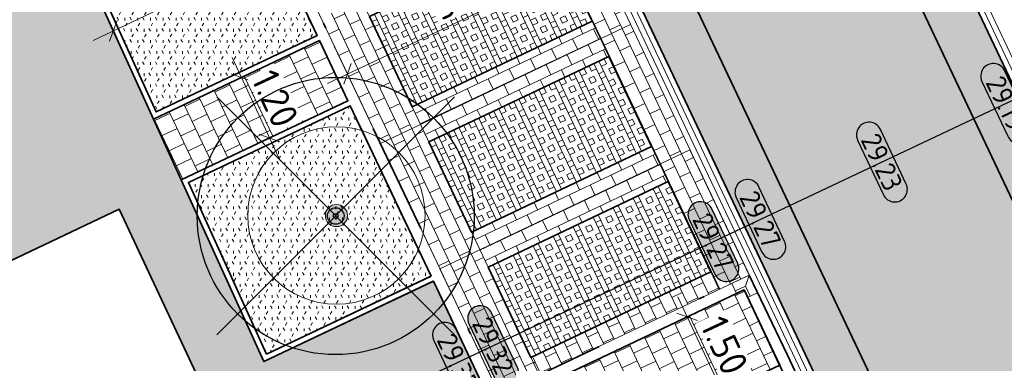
# Model space of a CAD drawing. Header units: metres. Extents: x 199937 to 201628, y 374508 to 375260.
# Tile 169 of 183: x 201378.94 to 201396.71, y 375077.37 to 375083.57. Entities that reach past the tile are written whole.
import ezdxf
from ezdxf.enums import TextEntityAlignment as Align

# ---------------------------------------------------------------- set-up
doc = ezdxf.new("R2010")
doc.units = ezdxf.units.M
for name, pattern in [('VH-GELEIDEBAND', [6, 2, -2, 0, -2]), ('VH-OPSLUITBAND_100X200', [16, 8, -2, 4, -2]), ('VH-TROTTOIRBAND_130-150', [15, 5, -2, 2, -2, 2, -2])]:
    doc.linetypes.add(name, pattern=pattern)
for name, color, linetype, lineweight in [('N-WE-GR-BEPLANTING_CULTUUR-A', 92, 'Continuous', 0), ('N-WE-GR-GROENSTROOK-G', 90, 'Continuous', 35), ('N-WE-OG-HOOGTELIJN-G', 7, 'Continuous', 25), ('N-WE-VH-GOOT-G', 170, 'Continuous', 35), ('N-WE-VH-KANTOPSLUITING_GELEIDEBAND_50 200-G', 20, 'VH-GELEIDEBAND', 35), ('N-WE-VH-KANTOPSLUITING_GELEIDEBAND_50 200_250_HOEKSTUK-S', 20, 'Continuous', 25), ('N-WE-VH-KANTOPSLUITING_OPSLUITBAND_100X200-G', 150, 'VH-OPSLUITBAND_100X200', 35), ('N-WE-VH-KANTOPSLUITING_TROTTOIRBAND_130 150-G', 210, 'VH-TROTTOIRBAND_130-150', 35), ('N-WE-VH-KANTVERHARDING_STREKLAAG-G', 60, 'Continuous', 18), ('N-WE-VH-VERHARDING_BETONSTRAATSTEEN-G', 252, 'Continuous', 35), ('N-WE-VH-VERHARDING_GRASBETONSTEEN-A', 72, 'Continuous', 18), ('N-WE-VH-VERHARDING_GRASBETONSTEEN-G', 70, 'Continuous', 35), ('N-WE-VH-VERHARDING_TEGEL-A', 252, 'Continuous', 18), ('N-WE-VH-VERHARDING_TEGEL-G', 252, 'Continuous', 35), ('N-WE-VW-MARKERING_PARKEERVAK-O', 7, 'Continuous', 18), ('X-XX-AL-HOOGTELABEL-S', 7, 'Continuous', 25), ('X-XX-AL-M', 7, 'Continuous', 18)]:
    doc.layers.add(name, color=color, linetype=linetype, lineweight=lineweight)
for name, color, linetype, lineweight, true_color in [('N-WE-GR-BOOM-S', 3, 'Continuous', 25, 0x00ff00), ('N-WE-VH-VERHARDING_BETONSTRAATSTEEN_HEIDE-A', 7, 'Continuous', 0, 0x986657), ('N-WE-VH-VERHARDING_BETONSTRAATSTEEN_ROOD-A', 7, 'Continuous', 0, 0xa92c0a), ('V-WE-GR-BOOM-S', 80, 'Continuous', 25, 0x3fff00)]:
    doc.layers.add(name, color=color, linetype=linetype, lineweight=lineweight, true_color=true_color)
doc.layers.add('X-XX-AL-HULPLIJN-G', color=7, linetype='Continuous', lineweight=18, plot=False)
doc.styles.add('NLCS-ISO-ANNOTATIEF-T18', font='NLCS-ISO.ttf', dxfattribs={"height": 1.8})
doc.styles.add('NLCS-ISO-ANNOTATIEF-T25', font='NLCS-ISO.ttf', dxfattribs={"height": 2.5})
doc.dimstyles.new('NLCS-ANNOTATIEF-T25-SCHRAP_L2_H1', dxfattribs={"dimtxt": 2.5, "dimasz": 1.4, "dimexe": 2, "dimexo": 2, "dimgap": 0.7, "dimtad": 1, "dimzin": 0, "dimdsep": 46, "dimtxsty": 'NLCS-ISO-ANNOTATIEF-T25', "dimblk": 'OBLIQUE', "dimcen": 0, "dimdle": 2, "dimclrd": 256, "dimclre": 256, "dimclrt": 256, "dimadec": 1, "dimazin": 0, "dimtfac": 1, "dimtdec": 3, "dimtofl": 0, "dimtmove": 0, "dimatfit": 3, "dimldrblk": 'OBLIQUE', "dimfxl": 2, "dimfxlon": 1, "dimtfillclr": 256, "dimtolj": 1, "dimtzin": 0, "dimlwd": -1, "dimlwe": -1, "dimarcsym": 0})
pattern_1 = [(115.26, (0, 0), (-0.27953252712, 0.10030735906), [0.63, -0.21]), (25.26, (-0.37984, -0.17923), (-0.27953252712, 0.10030735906), [0.63, -0.21])]
pattern_2 = [(205.3682, (201384.08018, 375094.02054), (-0.0997793, -0.2797215), [0.21, -0.21]), (295.3682, (201384.08018, 375094.02054), (0.1897504, 0.089971), [])]
pattern_3 = [(295.3682, (201384.0802, 375094.02054), (0.361429, 0.1713735), []), (295.3682, (201383.98982, 375093.9777), (0.361429, 0.1713735), []), (205.3682, (201384.0802, 375094.02054), (0.1713735, -0.361429), [-0.1, 0.1]), (205.3682, (201384.12302, 375093.9302), (0.1713735, -0.361429), [-0.1, 0.1]), (205.3682, (201384.16587, 375093.83983), (0.1713735, -0.361429), [0.1, -0.1]), (205.3682, (201384.2087, 375093.74947), (0.1713735, -0.361429), [0.1, -0.1]), (295.3682, (201383.89947, 375093.93485), (0.361429, 0.1713735), [0.1, -0.1]), (295.3682, (201383.8091, 375093.892), (0.361429, 0.1713735), [0.1, -0.1])]
pattern_4 = [(295.36819958, (0, 0), (0.27972145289, -0.09977930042), [0.21, -0.21]), (25.36819958, (0, 0), (-0.08997107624, 0.18975037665), [])]
pattern_5 = [(60, (0, 0), (-0.11547008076, 0.199999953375), [0.0577352, -0.1732052]), (120, (0, 0), (-0.23094008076, -4.6625e-08), [0.0577352, -0.1732052]), (270, (0, 0), (0.11547, -0.2), [0.05, -0.35])]
pattern_6 = [(205.44, (0, 0), (-0.206475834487, -0.26432504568), [0.3, -0.3]), (295.44, (0, 0), (0.27091068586, 0.12886970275), [])]

# ---------------------------------------------------------------- blocks, each defined once
blk = doc.blocks.new('SGR-BOOM_01-SO')
at = {"linetype": 'ByBlock', "lineweight": 18}
h = blk.add_hatch(color=0, dxfattribs=at)
h.dxf.hatch_style = 1
edge = h.paths.add_edge_path()
edge.add_arc((0, 0), 0.25, 0, 360)
at = {"color": 0, "linetype": 'ByBlock', "lineweight": 18}
for radius in [2, 0.25]:
    blk.add_circle((0, 0), radius, dxfattribs=at)
blk = doc.blocks.new('_Oblique')
at = {"color": 0, "linetype": 'ByBlock', "lineweight": -2}
blk.add_line((-0.5, -0.5), (0.5, 0.5), dxfattribs=at)
blk = doc.blocks.new('*D135')
at = {"layer": 'X-XX-AL-M', "transparency": 16777216}
for p, q in [((201382.771, 375082.886), (201383.614, 375081.073)), ((201382.94, 375082.524), (201383.302, 375082.692)), ((201383.445, 375081.435), (201383.808, 375081.604))]:
    blk.add_line(p, q, dxfattribs=at)
at = {"layer": 'X-XX-AL-M', "transparency": 16777216, "xscale": 0.28, "yscale": 0.28, "zscale": 0.28}
for p, rotation in [((201382.94, 375082.524), 114.9357581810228), ((201383.445, 375081.435), 294.9357581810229)]:
    blk.add_blockref('_Oblique', p, dxfattribs=dict(at, rotation=rotation))
at = {"layer": 'X-XX-AL-M', "transparency": 16777216, "insert": (201383.546, 375082.144), "char_height": 0.5, "attachment_point": 5, "rotation": 294.9358, "style": 'NLCS-ISO-ANNOTATIEF-T25', "bg_fill": 3, "box_fill_scale": 1.1, "bg_fill_color": 256, "bg_fill_true_color": 13158600, "bg_fill_transparency": 0}
blk.add_mtext('\\A1;1.20', dxfattribs=at)
at = {"layer": 'Defpoints', "color": 0, "transparency": 16777216}
for p in [(201382.94, 375082.524), (201383.445, 375081.435), (201383.445, 375081.435)]:
    blk.add_point(p, dxfattribs=at)
blk = doc.blocks.new('*D136')
at = {"layer": 'Defpoints', "color": 0, "transparency": 16777216}
for p in [(201383.776, 375084.859), (201383.776, 375084.859), (201380.626, 375083.366)]:
    blk.add_point(p, dxfattribs=at)
at = {"layer": 'X-XX-AL-M', "transparency": 16777216}
for p, q in [((201383.776, 375084.859), (201383.604, 375085.221)), ((201380.264, 375083.194), (201384.137, 375085.031)), ((201380.626, 375083.366), (201380.454, 375083.727))]:
    blk.add_line(p, q, dxfattribs=at)
at = {"layer": 'X-XX-AL-M', "transparency": 16777216, "xscale": 0.28, "yscale": 0.28, "zscale": 0.28}
for p, rotation in [((201383.776, 375084.859), 25.36819958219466), ((201380.626, 375083.366), 205.3681995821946)]:
    blk.add_blockref('_Oblique', p, dxfattribs=dict(at, rotation=rotation))
at = {"layer": 'X-XX-AL-M', "transparency": 16777216, "insert": (201382.034, 375084.465), "char_height": 0.5, "attachment_point": 5, "rotation": 25.3682, "style": 'NLCS-ISO-ANNOTATIEF-T25', "bg_fill": 3, "box_fill_scale": 1.1, "bg_fill_color": 256, "bg_fill_true_color": 13158600, "bg_fill_transparency": 0}
blk.add_mtext('\\A1;3.49', dxfattribs=at)
blk = doc.blocks.new('*D194')
at = {"layer": 'Defpoints', "color": 0, "transparency": 16777216}
blk.add_point((201390.985, 375078.208), dxfattribs=at)
at = {"layer": 'X-XX-AL-M', "transparency": 16777216}
for p, q in [((201390.817, 375078.57), (201391.79, 375076.486)), ((201390.986, 375078.208), (201391.349, 375078.377)), ((201391.621, 375076.849), (201391.983, 375077.018))]:
    blk.add_line(p, q, dxfattribs=at)
at = {"layer": 'X-XX-AL-M', "transparency": 16777216, "xscale": 0.28, "yscale": 0.28, "zscale": 0.28}
for p, rotation in [((201390.986, 375078.208), 115.0222162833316), ((201391.621, 375076.849), 295.0222162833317)]:
    blk.add_blockref('_Oblique', p, dxfattribs=dict(at, rotation=rotation))
at = {"layer": 'X-XX-AL-M', "transparency": 16777216, "insert": (201391.657, 375077.693), "char_height": 0.5, "attachment_point": 5, "rotation": 295.0222, "style": 'NLCS-ISO-ANNOTATIEF-T25', "bg_fill": 3, "box_fill_scale": 1.1, "bg_fill_color": 256, "bg_fill_true_color": 13158600, "bg_fill_transparency": 0}
blk.add_mtext('\\A1;1.50', dxfattribs=at)
at = {"layer": 'Defpoints', "color": 0, "transparency": 16777216}
for p in [(201391.62, 375076.848), (201391.621, 375076.849)]:
    blk.add_point(p, dxfattribs=at)
blk = doc.blocks.new('*D221')
at = {"layer": 'Defpoints', "color": 0, "transparency": 16777216}
for p in [(201389.374, 375084.73, 29.365), (201389.374, 375084.73), (201384.852, 375082.589)]:
    blk.add_point(p, dxfattribs=at)
at = {"layer": 'X-XX-AL-M', "transparency": 16777216}
for p, q in [((201384.491, 375082.418), (201389.735, 375084.901)), ((201389.54, 375084.378), (201389.545, 375084.368)), ((201384.852, 375082.589), (201385.023, 375082.228))]:
    blk.add_line(p, q, dxfattribs=at)
at = {"layer": 'X-XX-AL-M', "transparency": 16777216, "xscale": 0.28, "yscale": 0.28, "zscale": 0.28}
for p, rotation in [((201389.374, 375084.73), 25.33226751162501), ((201384.852, 375082.589), 205.332267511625)]:
    blk.add_blockref('_Oblique', p, dxfattribs=dict(at, rotation=rotation))
at = {"layer": 'X-XX-AL-M', "transparency": 16777216, "insert": (201386.946, 375084.012), "char_height": 0.5, "attachment_point": 5, "rotation": 25.3323, "style": 'NLCS-ISO-ANNOTATIEF-T25', "bg_fill": 3, "box_fill_scale": 1.1, "bg_fill_color": 256, "bg_fill_true_color": 13158600, "bg_fill_transparency": 0}
blk.add_mtext('\\A1;5.00', dxfattribs=at)
blk = doc.blocks.new('SVH-GELEIDEBAND HOEKSTUK_50 200X250_L350_H90UITW_HD-MM')
at = {"linetype": 'Continuous', "lineweight": 0}
for p, q in [((200, 350), (200, 150)), ((200, 150), (0, 150)), ((200, 150), (350, 0))]:
    blk.add_line(p, q, dxfattribs=at)
blk.add_lwpolyline([(0, 200), (150, 200), (150, 350), (350, 350), (350, 0), (0, 0)], close=True, dxfattribs=at)
blk = doc.blocks.new('V-SGR-BOOM_01')
at = {"ltscale": 0.1}
h = blk.add_hatch(color=256, dxfattribs=at)
edge = h.paths.add_edge_path()
edge.add_arc((0, 0), 0.15, 0, 360)
at = {"lineweight": -3}
for p, q in [((-2.146, 2.146), (2.146, -2.146)), ((2.146, 2.146), (-2.146, -2.146))]:
    blk.add_line(p, q, dxfattribs=at)
for radius in [2.5, 0.045]:
    blk.add_circle((0, 0), radius)
at = {"ltscale": 0.1}
blk.add_circle((0, 0), 0.15, dxfattribs=at)
blk = doc.blocks.new('*U283')
h = blk.add_hatch(color=253)
h.dxf.hatch_style = 1
edge = h.paths.add_edge_path()
edge.add_line((2.726, 1.132), (-2.726, 1.132))
edge.add_arc((-2.726, 0), 1.132, 90, 270)
edge.add_line((-2.726, -1.132), (2.726, -1.132))
edge.add_arc((2.726, 0), 1.132, 270, 450)
blk.add_lwpolyline([(2.726, 1.132), (-2.726, 1.132, 1), (-2.726, -1.132), (2.726, -1.132, 1)], format="xyb", close=True)
at = {"style": 'NLCS-ISO-ANNOTATIEF-T18'}
blk.add_attdef('HGT', text='', height=1.8, dxfattribs=at).set_placement((-0.003, 0), align=Align.MIDDLE_CENTER)

msp = doc.modelspace()

# ---------------------------------------------------------------- hatches: boundary and pattern name
at = {"layer": 'N-WE-GR-BEPLANTING_CULTUUR-A'}
h = msp.add_hatch(dxfattribs=at)
h.set_pattern_fill('AGR-BEPLANTING_SOORT_01-SO', color=256, scale=0.2, pattern_type=2)
h.set_pattern_definition(pattern_5)
h.paths.add_polyline_path([(201381.82, 375088.516), (201379.002, 375087.169), (201381.401, 375081.905), (201384.303, 375083.281)])
h = msp.add_hatch(dxfattribs=at)
h.set_pattern_fill('AGR-BEPLANTING_SOORT_01-SO', color=256, scale=0.2, pattern_type=2)
h.set_pattern_definition(pattern_5)
h.paths.add_polyline_path([(201384.903, 375082.016), (201381.982, 375080.631), (201383.392, 375077.537), (201386.362, 375078.939)])
at = {"layer": 'N-WE-VH-VERHARDING_BETONSTRAATSTEEN_HEIDE-A', "true_color": 0x986657}
h = msp.add_hatch(dxfattribs=at)
h.set_pattern_fill('AVH-HEI_BSS_KEIFRMT_KEPER-SO', color=25, scale=2, angle=115.26, pattern_type=2)
h.set_pattern_definition(pattern_1)
h.paths.add_polyline_path([(201391.697, 375093.293), (201390.883, 375092.909), (201408.173, 375056.445), (201408.986, 375056.831)])
h = msp.add_hatch(dxfattribs=at)
h.set_pattern_fill('AVH-HEI_BSS_KEIFRMT_KEPER-SO', color=25, scale=2, angle=115.26, pattern_type=2)
h.set_pattern_definition(pattern_1)
h.paths.add_polyline_path([(201387.563, 375091.343), (201386.749, 375090.959), (201404.043, 375054.487), (201404.856, 375054.872)])
at = {"layer": 'N-WE-VH-VERHARDING_BETONSTRAATSTEEN_ROOD-A'}
h = msp.add_hatch(dxfattribs=at)
h.set_pattern_fill('AVH-ROO_BSS_KEIFRMT_KEPER-SO', color=36, scale=2, angle=-19.6263, pattern_type=2)
h.set_pattern_definition([(340.37365, (201390.89287, 375092.91379), (0.2683354, 0.1272639), [0.63, -0.21]), (250.37365, (201391.03394, 375093.30939), (0.2683354, 0.1272639), [0.63, -0.21])])
h.paths.add_polyline_path([(201390.883, 375092.909), (201387.563, 375091.343), (201404.856, 375054.872), (201408.173, 375056.445)])
h = msp.add_hatch(dxfattribs=at)
h.set_pattern_fill('AVH-ROO_BSS_KEIFRMT_HALFST-SO', color=36, scale=2, angle=-154.6318, pattern_type=2)
h.set_pattern_definition(pattern_2)
h.paths.add_polyline_path([(201388.893, 375085.737), (201388.351, 375085.48), (201389.422, 375083.221), (201389.964, 375083.478)])
h = msp.add_hatch(dxfattribs=at)
h.set_pattern_fill('AVH-ROO_BSS_KEIFRMT_HALFST-SO', color=36, scale=2, angle=-154.6318, pattern_type=2)
h.set_pattern_definition(pattern_2)
h.paths.add_polyline_path([(201385.098, 375083.938), (201384.375, 375083.595), (201384.461, 375083.415), (201385.446, 375081.336), (201386.169, 375081.679)])
h = msp.add_hatch(dxfattribs=at)
h.set_pattern_fill('AVH-ROO_BSS_KEIFRMT_HALFST-SO', color=36, scale=2, angle=-64.6318, pattern_type=2)
h.set_pattern_definition(pattern_4)
h.paths.add_polyline_path([(201389.572, 375082.905), (201389.272, 375083.538), (201386.019, 375081.995), (201386.319, 375081.363)])
h = msp.add_hatch(dxfattribs=at)
h.set_pattern_fill('AVH-ROO_BSS_KEIFRMT_HALFST-SO', color=36, scale=2, angle=-154.6318, pattern_type=2)
h.set_pattern_definition(pattern_2)
h.paths.add_polyline_path([(201389.964, 375083.478), (201389.422, 375083.221), (201390.493, 375080.962), (201391.035, 375081.219)])
h = msp.add_hatch(dxfattribs=at)
h.set_pattern_fill('AVH-ROO_BSS_KEIFRMT_HALFST-SO', color=36, scale=2, angle=-154.6318, pattern_type=2)
h.set_pattern_definition(pattern_2)
h.paths.add_polyline_path([(201386.169, 375081.679), (201385.446, 375081.336), (201386.517, 375079.077), (201387.24, 375079.42)])
h = msp.add_hatch(dxfattribs=at)
h.set_pattern_fill('AVH-ROO_BSS_KEIFRMT_HALFST-SO', color=36, scale=2, angle=-64.6318, pattern_type=2)
h.set_pattern_definition(pattern_4)
h.paths.add_polyline_path([(201390.643, 375080.646), (201390.343, 375081.279), (201387.09, 375079.736), (201387.39, 375079.104)])
h = msp.add_hatch(dxfattribs=at)
h.set_pattern_fill('AVH-ROO_BSS_KEIFRMT_HALFST-SO', color=36, scale=2, angle=-154.6318, pattern_type=2)
h.set_pattern_definition(pattern_2)
h.paths.add_polyline_path([(201391.035, 375081.219), (201390.493, 375080.962), (201391.564, 375078.703), (201392.106, 375078.96)])
h = msp.add_hatch(dxfattribs=at)
h.set_pattern_fill('AVH-ROO_BSS_KEIFRMT_HALFST-SO', color=36, scale=2, angle=-154.6318, pattern_type=2)
h.set_pattern_definition(pattern_2)
h.paths.add_polyline_path([(201387.24, 375079.42), (201386.517, 375079.077), (201386.603, 375078.897), (201387.588, 375076.818), (201388.311, 375077.161)])
h = msp.add_hatch(dxfattribs=at)
h.set_pattern_fill('AVH-ROO_BSS_KEIFRMT_HALFST-SO', color=36, scale=2, angle=205.37, pattern_type=2)
h.set_pattern_definition([(205.37, (0, 0), (-0.09977051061, -0.27972458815), [0.21, -0.21]), (295.37, (0, 0), (0.18974754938, 0.08997703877), [])])
h.paths.add_polyline_path([(201391.564, 375078.703), (201391.414, 375079.02), (201388.161, 375077.477), (201388.311, 375077.161)])
at = {"layer": 'N-WE-VH-VERHARDING_GRASBETONSTEEN-A', "true_color": 0x52a500}
h = msp.add_hatch(dxfattribs=at)
h.set_pattern_fill('AVH-GRASBETONSTEEN_01-SO', color=74, angle=-154.6318, pattern_type=2)
h.set_pattern_definition(pattern_3)
h.paths.add_polyline_path([(201388.501, 375085.164), (201385.248, 375083.622), (201386.019, 375081.995), (201389.272, 375083.538)])
h = msp.add_hatch(dxfattribs=at)
h.set_pattern_fill('AVH-GRASBETONSTEEN_01-SO', color=74, angle=-154.6318, pattern_type=2)
h.set_pattern_definition(pattern_3)
h.paths.add_polyline_path([(201390.343, 375081.279), (201389.572, 375082.905), (201386.319, 375081.363), (201387.09, 375079.736)])
h = msp.add_hatch(dxfattribs=at)
h.set_pattern_fill('AVH-GRASBETONSTEEN_01-SO', color=74, angle=-154.6318, pattern_type=2)
h.set_pattern_definition(pattern_3)
h.paths.add_polyline_path([(201390.643, 375080.646), (201387.39, 375079.104), (201388.161, 375077.477), (201391.414, 375079.02)])
at = {"layer": 'N-WE-VH-VERHARDING_TEGEL-A'}
h = msp.add_hatch(dxfattribs=at)
h.set_pattern_fill('AVH-TEGEL_300X300_HALFST-SO', color=256, scale=5, angle=115.443, pattern_type=2)
h.set_pattern_definition([(115.44303, (201401.07311, 375044.21776), (-0.264336, 0.20646184), [0.3, -0.3]), (205.44303, (201401.0731, 375044.21776), (0.128884, -0.2709039), [])])
edge = h.paths.add_edge_path()
edge.add_line((201376.975, 375091.375), (201375.638, 375090.698))
edge.add_line((201375.638, 375090.698), (201377.14, 375087.729))
edge.add_line((201377.14, 375087.729), (201374.43, 375086.42))
edge.add_line((201374.43, 375086.42), (201378.021, 375078.864))
edge.add_line((201378.021, 375078.864), (201380.732, 375080.149))
edge.add_line((201380.732, 375080.149), (201383.34, 375074.582))
edge.add_line((201383.34, 375074.582), (201386.126, 375075.914))
edge.add_line((201386.126, 375075.914), (201389.535, 375068.817))
edge.add_line((201389.535, 375068.817), (201387.8, 375068.02))
edge.add_line((201387.8, 375068.02), (201388.503, 375066.549))
edge.add_line((201388.503, 375066.549), (201388.142, 375066.377))
edge.add_line((201388.142, 375066.377), (201389.063, 375064.455))
edge.add_line((201389.063, 375064.455), (201389.421, 375064.627))
edge.add_line((201389.421, 375064.627), (201390.126, 375063.15))
edge.add_line((201390.126, 375063.15), (201391.796, 375063.924))
edge.add_line((201391.796, 375063.924), (201395.415, 375056.385))
edge.add_line((201395.415, 375056.385), (201393.703, 375055.557))
edge.add_line((201393.703, 375055.557), (201394.405, 375054.086))
edge.add_line((201394.405, 375054.086), (201394.044, 375053.914))
edge.add_line((201394.044, 375053.914), (201394.96, 375051.991))
edge.add_line((201394.96, 375051.991), (201395.321, 375052.163))
edge.add_line((201395.321, 375052.163), (201396.024, 375050.688))
edge.add_line((201396.024, 375050.688), (201397.698, 375051.436))
edge.add_line((201397.698, 375051.436), (201401.01, 375044.354))
edge.add_line((201401.01, 375044.354), (201401.756, 375044.715))
edge.add_arc((201399.207, 375049.98), 5.85, 295.8303, 302.4446)
edge.add_line((201402.345, 375045.044), (201399.587, 375051.046))
edge.add_line((201399.587, 375051.046), (201387.493, 375076.552))
edge.add_line((201387.493, 375076.552), (201386.403, 375078.853))
edge.add_line((201386.403, 375078.853), (201383.344, 375077.403))
edge.add_line((201383.344, 375077.403), (201376.975, 375091.375))
h = msp.add_hatch(dxfattribs=at)
h.set_pattern_fill('AVH-TEGEL_300X300_HALFST-SO', color=256, angle=205.44, pattern_type=2)
h.set_pattern_definition(pattern_6)
h.paths.add_polyline_path([(201384.86, 375082.106), (201384.346, 375083.19), (201381.353, 375081.771), (201381.85, 375080.679)])
h = msp.add_hatch(dxfattribs=at)
h.set_pattern_fill('AVH-TEGEL_300X300_HALFST-SO', color=256, angle=205.44, pattern_type=2)
h.set_pattern_definition(pattern_6)
h.paths.add_polyline_path([(201392.654, 375077.339), (201392.011, 375078.694), (201387.493, 375076.552), (201388.136, 375075.197)])

# ---------------------------------------------------------------- linework, layer by layer
at = {"layer": 'N-WE-GR-GROENSTROOK-G'}
for points in [[(201381.82, 375088.516), (201384.303, 375083.281), (201381.401, 375081.905), (201379.002, 375087.169)], [(201386.362, 375078.939), (201383.392, 375077.537), (201381.982, 375080.631), (201384.903, 375082.016)]]:
    msp.add_lwpolyline(points, close=True, dxfattribs=at)
at = {"layer": 'N-WE-VH-GOOT-G'}
msp.add_lwpolyline([(201400.89, 375043.796), (201396.892, 375041.861, 0.066184), (201374.403, 375027.17), (201370.9, 375024.1, -0.017863), (201364.658, 375018.833, -0.480396), (201358.122, 375020.367), (201336.529, 375065.694, -0.297293), (201337.153, 375070.351), (201344.117, 375078.431, -0.084867), (201356.852, 375087.882), (201374.735, 375096.661, -0.418204), (201385.892, 375092.766), (201404.471, 375053.583)], format="xyb", dxfattribs=at)
msp.add_lwpolyline([(201390.839, 375095.102), (201409.414, 375055.927)], dxfattribs=at)
at = {"layer": 'N-WE-VH-KANTOPSLUITING_TROTTOIRBAND_130 150-G'}
msp.add_lwpolyline([(201394.402, 375088.29), (201398.261, 375080.15)], dxfattribs=at)
at = {"layer": 'N-WE-VH-VERHARDING_BETONSTRAATSTEEN-G'}
for points in [[(201390.883, 375092.909), (201408.173, 375056.445)], [(201387.563, 375091.343), (201404.856, 375054.872)]]:
    msp.add_lwpolyline(points, dxfattribs=at)
at = {"layer": 'N-WE-VH-VERHARDING_GRASBETONSTEEN-G'}
for points in [[(201385.248, 375083.622), (201388.501, 375085.164), (201389.272, 375083.538), (201386.019, 375081.995)], [(201386.319, 375081.363), (201389.572, 375082.905), (201390.343, 375081.279), (201387.09, 375079.736)], [(201387.39, 375079.104), (201390.643, 375080.646), (201391.414, 375079.02), (201388.161, 375077.477)]]:
    msp.add_lwpolyline(points, close=True, dxfattribs=at)
at = {"layer": 'N-WE-VH-VERHARDING_TEGEL-G'}
for points in [[(201381.527, 375096.462), (201374.425, 375093.095), (201377.14, 375087.729), (201374.43, 375086.42), (201378.021, 375078.864), (201380.732, 375080.149), (201383.34, 375074.582), (201386.126, 375075.914), (201389.535, 375068.817), (201387.8, 375068.02), (201388.503, 375066.549)], [(201402.345, 375045.044), (201399.587, 375051.046), (201388.136, 375075.197), (201392.654, 375077.339), (201392.011, 375078.694), (201387.493, 375076.552), (201386.403, 375078.853), (201383.344, 375077.403), (201381.85, 375080.679), (201384.86, 375082.106), (201384.346, 375083.19), (201381.353, 375081.771), (201378.87, 375087.217), (201381.778, 375088.607), (201381.263, 375089.692), (201378.368, 375088.32), (201376.975, 375091.375), (201384.047, 375094.728)]]:
    msp.add_lwpolyline(points, dxfattribs=at)
at = {"layer": 'N-WE-VH-VERHARDING_TEGEL-G', "ltscale": 5}
msp.add_lwpolyline([(201381.353, 375081.771), (201381.85, 375080.679)], dxfattribs=at)
at = {"layer": 'N-WE-VW-MARKERING_PARKEERVAK-O'}
for points in [[(201380.157, 375092.492), (201386.583, 375078.939)], [(201385.446, 375081.336), (201389.964, 375083.478)], [(201386.517, 375079.077), (201391.035, 375081.219)], [(201386.517, 375079.077), (201391.035, 375081.219)], [(201391.035, 375081.219), (201392.106, 375078.96)], [(201386.517, 375079.077), (201387.588, 375076.818)], [(201387.588, 375076.818), (201392.106, 375078.96)]]:
    msp.add_lwpolyline(points, dxfattribs=at)
at = {"layer": 'X-XX-AL-HULPLIJN-G'}
for points in [[(201387.28, 375087.739), (201390.493, 375080.962)], [(201384.027, 375086.197), (201387.24, 375079.42)], [(201390.493, 375080.962), (201391.564, 375078.703)], [(201387.24, 375079.42), (201388.311, 375077.161)]]:
    msp.add_lwpolyline(points, dxfattribs=at)

# ---------------------------------------------------------------- block references
at = {"layer": 'N-WE-GR-BOOM-S', "color": 3, "true_color": 0x00ff00, "xscale": 0.8, "yscale": 0.8, "zscale": 0.2}
msp.add_blockref('SGR-BOOM_01-SO', (201384.654, 375080.035), dxfattribs=at)
at = {"layer": 'X-XX-AL-HOOGTELABEL-S', "xscale": 0.2, "yscale": 0.2, "zscale": 0.2, "rotation": 295.2863487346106}
for p, values in [((201396.742, 375082.058), {'HGT': '29.19'}), ((201394.499, 375080.999), {'HGT': '29.23'}), ((201392.306, 375079.965), {'HGT': '29.27'}), ((201391.458, 375079.565), {'HGT': '29.27'}), ((201387.482, 375077.689), {'HGT': '29.32'}), ((201386.846, 375077.388), {'HGT': '29.37'})]:
    msp.add_blockref('*U283', p, dxfattribs=at).add_auto_attribs(values)

# ---------------------------------------------------------------- next in the draw order: dimensions: what is measured, and where the dimension line sits
at = {"layer": 'X-XX-AL-M'}
for p1, p2, picture, middle in [((201380.626, 375083.366), (201383.776, 375084.859), '*D136', (201382.034, 375084.465)), ((201384.852, 375082.589), (201389.374, 375084.73, 29.365), '*D221', (201386.946, 375084.012))]:
    dim = msp.add_aligned_dim(p1=p1, p2=p2, distance=0, dimstyle='NLCS-ANNOTATIEF-T25-SCHRAP_L2_H1', override={"dimtfill": 1}, dxfattribs=at)
    dim.commit()
    dim.dimension.update_dxf_attribs({"geometry": picture, "text_midpoint": middle})
for base, p1, p2, angle, picture, middle in [((201383.445, 375081.435), (201382.94, 375082.524), (201383.445, 375081.435), 294.9358, '*D135', (201383.192, 375081.98)), ((201391.621, 375076.849), (201390.985, 375078.208), (201391.62, 375076.848), 295.0222, '*D194', (201391.303, 375077.528))]:
    dim = msp.add_linear_dim(base=base, p1=p1, p2=p2, angle=angle, dimstyle='NLCS-ANNOTATIEF-T25-SCHRAP_L2_H1', override={"dimtfill": 1}, dxfattribs=at)
    dim.commit()
    dim.dimension.update_dxf_attribs({"geometry": picture, "text_midpoint": middle, "dimtype": 161})

# ---------------------------------------------------------------- next in the draw order: linework, layer by layer
at = {"layer": 'N-WE-OG-HOOGTELIJN-G'}
msp.add_lwpolyline([(201382.902, 375075.528), (201398.962, 375083.106)], dxfattribs=at)
at = {"layer": 'N-WE-VH-KANTOPSLUITING_GELEIDEBAND_50 200-G'}
for points in [[(201384.142, 375094.773), (201379.824, 375092.726), (201387.493, 375076.552), (201392.011, 375078.694), (201392.611, 375077.429), (201393.557, 375075.434), (201389.039, 375073.292), (201391.61, 375067.871), (201396.128, 375070.013), (201397.01, 375068.151), (201392.492, 375066.009), (201396.134, 375058.329), (201400.652, 375060.471), (201401.534, 375058.61), (201397.017, 375056.468), (201399.587, 375051.046), (201404.286, 375053.274)], [(201384.286, 375094.62), (201380.091, 375092.631), (201387.588, 375076.818), (201392.106, 375078.96), (201392.792, 375077.515), (201393.823, 375075.339), (201389.306, 375073.197), (201391.705, 375068.137), (201396.223, 375070.279), (201397.277, 375068.056), (201392.759, 375065.914), (201396.229, 375058.595), (201400.747, 375060.737), (201401.801, 375058.515), (201397.283, 375056.372), (201399.682, 375051.312)]]:
    msp.add_lwpolyline(points, dxfattribs=at)
at = {"layer": 'N-WE-VH-KANTOPSLUITING_OPSLUITBAND_100X200-G'}
for points in [[(201381.778, 375088.607), (201378.87, 375087.217), (201381.353, 375081.771), (201384.346, 375083.19)], [(201381.821, 375088.516), (201379.002, 375087.169), (201381.401, 375081.905), (201384.303, 375083.281)], [(201384.86, 375082.106), (201381.85, 375080.679), (201383.344, 375077.403), (201386.402, 375078.853)], [(201384.903, 375082.016), (201381.982, 375080.631), (201383.392, 375077.537), (201386.36, 375078.943)]]:
    msp.add_lwpolyline(points, dxfattribs=at)
at = {"layer": 'N-WE-VH-KANTVERHARDING_STREKLAAG-G'}
for points in [[(201400.847, 375043.886), (201396.849, 375041.951, 0.066185), (201374.337, 375027.245), (201370.833, 375024.174, -0.017865), (201364.596, 375018.912, -0.480396), (201358.213, 375020.41), (201336.619, 375065.737, -0.297293), (201337.229, 375070.285), (201344.191, 375078.364, -0.084849), (201356.896, 375087.792), (201374.779, 375096.571, -0.418204), (201385.802, 375092.724), (201404.381, 375053.54)], [(201400.803, 375043.976), (201396.806, 375042.041, 0.066186), (201374.272, 375027.321), (201370.767, 375024.249, -0.017867), (201364.535, 375018.99, -0.480396), (201358.303, 375020.453), (201336.709, 375065.78, -0.297293), (201337.305, 375070.22), (201344.265, 375078.296, -0.084832), (201356.941, 375087.703), (201374.823, 375096.482, -0.418204), (201385.711, 375092.681), (201404.29, 375053.497)]]:
    msp.add_lwpolyline(points, format="xyb", dxfattribs=at)
for points in [[(201390.93, 375095.145), (201409.505, 375055.97)], [(201391.02, 375095.188), (201409.595, 375056.013)]]:
    msp.add_lwpolyline(points, dxfattribs=at)
at = {"layer": 'N-WE-VW-MARKERING_PARKEERVAK-O'}
msp.add_lwpolyline([(201384.142, 375094.773, -0.08171), (201385.621, 375092.638), (201404.286, 375053.274)], format="xyb", dxfattribs=at)

# ---------------------------------------------------------------- next in the draw order: block references
at = {"layer": 'N-WE-VH-KANTOPSLUITING_GELEIDEBAND_50 200_250_HOEKSTUK-S', "xscale": 0.001, "yscale": 0.001, "zscale": 0.001, "rotation": 115.3681995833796}
msp.add_blockref('SVH-GELEIDEBAND HOEKSTUK_50 200X250_L350_H90UITW_HD-MM', (201392.256, 375078.644), dxfattribs=at)
at = {"layer": 'V-WE-GR-BOOM-S'}
msp.add_blockref('V-SGR-BOOM_01', (201384.64, 375080.027, 29.393), dxfattribs=at)

doc.saveas('drawing.dxf')
